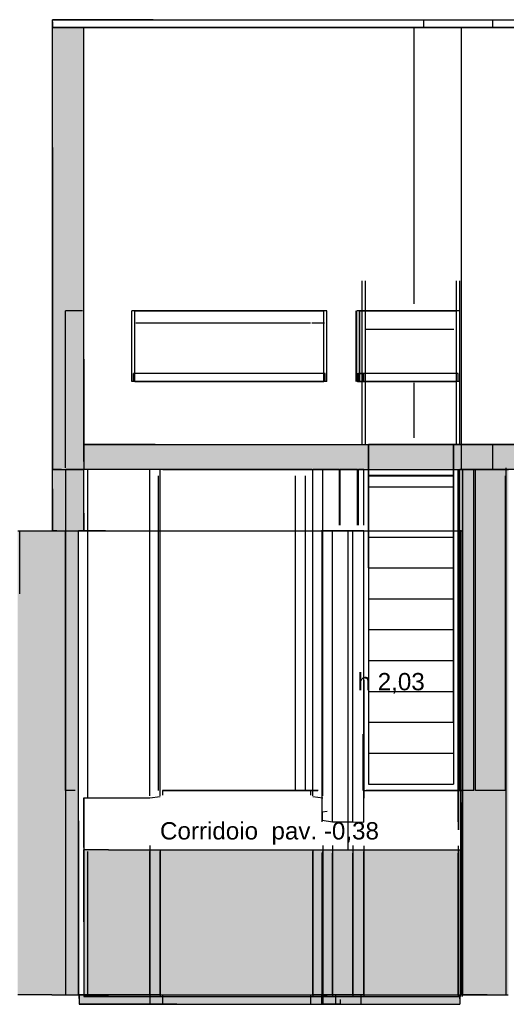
# Model space of a CAD drawing. Header units: millimetres. Extents: x -8297 to 34045, y -61360 to 6071.
# Tile 66 of 68: x 14592 to 17686, y -11360 to -5100. Entities that reach past the tile are written whole.
import ezdxf
from ezdxf.enums import TextEntityAlignment as Align

# ---------------------------------------------------------------- set-up
doc = ezdxf.new("R2010")
doc.units = ezdxf.units.MM
for name, color, linetype in [('S-QUOTE', 40, 'Continuous'), ('S-TAGLIO-MURO', 7, 'Continuous'), ('S-TAGLIO-PAV', 33, 'Continuous'), ('S-TAGLIO-SOFF', 8, 'Continuous'), ('S-TESTI', 7, 'Continuous'), ('S-VISTA', 8, 'Continuous')]:
    doc.layers.add(name, color=color, linetype=linetype)
doc.styles.add('VISIO', font='arial.ttf')

msp = doc.modelspace()

# ---------------------------------------------------------------- hatches: boundary and pattern name
at = {"layer": 'S-TAGLIO-MURO'}
for points in [[(14856, -7960), (14828, -7960), (14826, -7960), (14800, -7960), (14800, -5914), (14800, -5150), (14856, -5150), (15000, -5150), (15000, -7258), (15000, -7960), (14866, -7960), (14856, -7960)], [(14828, -8350), (14800, -8350), (14800, -8084), (14800, -7960), (14826, -7960), (14828, -7960), (14856, -7960), (14866, -7960), (15000, -7960), (15000, -8238), (15000, -8350), (14964, -8350), (14928, -8350), (14866, -8350), (14864, -8350), (14828, -8350)], [(17564, -11300), (17408, -11300), (17408, -9506), (17408, -7960), (17496, -7960), (17510, -7960), (17560, -7960), (17584, -7960), (17606, -7960), (17618, -7960), (17698, -7960), (17698, -8880), (17698, -11300), (17628, -11300), (17610, -11300), (17564, -11300)], [(14796, -11300), (14580, -11300), (14580, -9766), (14580, -8350), (14796, -8350), (14800, -8350), (14828, -8350), (14864, -8350), (14866, -8350), (14928, -8350), (14964, -8350), (14964, -10194), (14964, -11300), (14928, -11300), (14864, -11300), (14796, -11300)], [(17404, -11300), (17398, -11300), (17396, -11300), (17396, -10076), (17396, -8350), (17398, -8350), (17404, -8350), (17404, -9650), (17404, -11300)]]:
    msp.add_hatch(color=7, dxfattribs=at).paths.add_polyline_path(points)
at = {"layer": 'S-TAGLIO-PAV'}
for points in [[(22850, -7960), (20014, -7960), (19878, -7960), (19160, -7960), (18798, -7960), (17408, -7960), (16990, -7960), (16234, -7960), (16000, -7960), (15974, -7960), (15000, -7960), (15000, -7840), (15000, -7800), (15452, -7800), (15974, -7800), (16000, -7800), (16234, -7800), (16602, -7800), (17350, -7800), (17766, -7800), (19160, -7800), (22850, -7800), (22850, -7874), (22850, -7960)], [(15138, -11300), (15000, -11300), (15000, -10836), (15000, -10378), (15158, -10378), (15570, -10378), (15610, -10378), (15646, -10378), (15688, -10378), (15778, -10378), (15832, -10378), (15900, -10378), (15942, -10378), (16324, -10376), (16334, -10378), (16384, -10378), (17396, -10378), (17396, -11016), (17396, -11310), (17390, -11310), (17390, -11300), (16308, -11300), (15910, -11300), (15826, -11300), (15752, -11300), (15668, -11300), (15590, -11300), (15138, -11300)], [(14970, -11300), (15000, -11300), (15000, -11310), (15158, -11310), (15610, -11310), (15646, -11310), (15688, -11310), (15778, -11310), (15832, -11310), (15942, -11310), (16324, -11310), (16334, -11310), (16384, -11310), (17390, -11310), (17390, -11326), (17390, -11360), (16308, -11360), (15826, -11360), (15752, -11360), (15668, -11360), (15590, -11360), (14970, -11360), (14970, -11322), (14970, -11300)], [(15000, -11300), (15138, -11300), (15590, -11300), (15668, -11300), (15752, -11300), (15826, -11300), (15910, -11300), (16308, -11300), (17390, -11300), (17390, -11310), (16384, -11310), (16334, -11310), (16324, -11310), (15942, -11310), (15832, -11310), (15778, -11310), (15688, -11310), (15646, -11310), (15610, -11310), (15158, -11310), (15000, -11310), (15000, -11300)]]:
    msp.add_hatch(color=33, dxfattribs=at).paths.add_polyline_path(points)

# ---------------------------------------------------------------- linework, layer by layer
at = {"layer": 'S-QUOTE'}
msp.add_line((16680, -10377), (16680, -8350), dxfattribs=at)
at = {"layer": 'S-TAGLIO-MURO'}
for p, q in [((14800, -5150), (14856.8, -5150)), ((14800, -5913.4), (14800, -5150)), ((14856.8, -5150), (15000, -5150)), ((15000, -7257.7), (15000, -5150)), ((14800, -5913.4), (14800, -7960)), ((15000, -7257.7), (15000, -7960)), ((14856.8, -7960), (14800, -7960)), ((14826.9, -7960), (14800, -7960)), ((14800, -8083.4), (14800, -7960)), ((14826.9, -7960), (14827.7, -7960)), ((14827.7, -7960), (14865.1, -7960)), ((14856.8, -7960), (15000, -7960)), ((14865.1, -7960), (15000, -7960)), ((15000, -8237.5), (15000, -7960)), ((17407.9, -9506), (17407.9, -7960)), ((17496.8, -7960), (17407.9, -7960)), ((17496.8, -7960), (17509.9, -7960)), ((17509.9, -7960), (17559.8, -7960)), ((17559.8, -7960), (17583.7, -7960)), ((17583.7, -7960), (17606, -7960)), ((17606, -7960), (17618.1, -7960)), ((17698.7, -7960), (17618.1, -7960)), ((14800, -8083.4), (14800, -8350)), ((15000, -8237.5), (15000, -8350)), ((14579.8, -8350), (14796.6, -8350)), ((14796.6, -8350), (14863.6, -8350)), ((14827.7, -8350), (14800, -8350)), ((14827.7, -8350), (14865.1, -8350)), ((14863.6, -8350), (14928.8, -8350)), ((14865.1, -8350), (15000, -8350)), ((14928.8, -8350), (14965, -8350)), ((14965, -10193), (14965, -8350)), ((17398.7, -8350), (17395, -8350)), ((17395, -10077), (17395, -8350)), ((17398.7, -8350), (17405, -8350)), ((17405, -9649.4), (17405, -8350)), ((17407.9, -9506), (17407.8, -11300)), ((17405, -9649.4), (17405, -11300)), ((17395, -10077), (17395, -11300)), ((14965, -10193), (14965, -11300)), ((14796.6, -11300), (14579.8, -11300)), ((14796.6, -11300), (14863.6, -11300)), ((14863.6, -11300), (14928.8, -11300)), ((14928.8, -11300), (14965, -11300)), ((17398.7, -11300), (17395, -11300)), ((17405, -11300), (17398.7, -11300)), ((17563.6, -11300), (17407.8, -11300)), ((17563.6, -11300), (17609.1, -11300)), ((17609.1, -11300), (17628.5, -11300)), ((17628.5, -11300), (17698.6, -11300))]:
    msp.add_line(p, q, dxfattribs=at)
at = {"layer": 'S-TAGLIO-PAV'}
for p, q in [((15452.3, -7800), (15000, -7800)), ((15000, -7840), (15000, -7800)), ((15452.3, -7800), (15974.3, -7800)), ((15974.3, -7800), (15999.9, -7800)), ((15999.9, -7800), (16233.7, -7800)), ((16233.7, -7800), (16601.7, -7800)), ((16601.7, -7800), (17350, -7800)), ((17767, -7800), (17350, -7800)), ((15000, -7840), (15000, -7960)), ((15974.3, -7960), (15000, -7960)), ((15974.3, -7960), (15999.9, -7960)), ((15999.9, -7960), (16233.7, -7960)), ((16233.7, -7960), (16990.1, -7960)), ((16990.1, -7960), (17407.1, -7960)), ((18797.8, -7960), (17407.1, -7960)), ((15157.5, -10377.4), (15000, -10377.1)), ((15000, -10836.6), (15000, -10377.1)), ((15157.5, -10377.4), (15569.8, -10377.4)), ((15569.8, -10377.4), (15610, -10377.2)), ((15610, -10377.2), (15645.4, -10377.2)), ((15645.4, -10377.2), (15687.4, -10377.2)), ((15687.4, -10377.2), (15777.4, -10377.4)), ((15777.4, -10377.4), (15831, -10377.2)), ((15831, -10377.2), (15899.4, -10377.2)), ((15899.4, -10377.2), (15941.6, -10377.2)), ((15941.6, -10377.2), (16323.9, -10377)), ((16323.9, -10377), (16333.9, -10377.3)), ((16333.9, -10377.3), (16384.3, -10377)), ((16384.3, -10377), (17395, -10377.1)), ((17395, -11015.2), (17395, -10377.1)), ((15000, -10836.6), (15000, -11310)), ((17395, -11015.2), (17395, -11310)), ((15137.9, -11300), (14970, -11300)), ((14970, -11322.4), (14970, -11300)), ((14970, -11322.4), (14970, -11360)), ((15157.5, -11310), (15000, -11310)), ((15137.9, -11300), (15590.1, -11300)), ((15157.5, -11310), (15610, -11310)), ((15590.1, -11300), (15667.9, -11300)), ((15610, -11310), (15645.4, -11310)), ((15645.4, -11310), (15687.4, -11310)), ((15667.9, -11300), (15751.3, -11300)), ((15687.4, -11310), (15777.4, -11310)), ((15751.3, -11300), (15825.7, -11300)), ((15777.4, -11310), (15831, -11310)), ((15825.7, -11300), (15909.7, -11300)), ((15831, -11310), (15941.6, -11310)), ((15909.7, -11300), (16307.5, -11300)), ((15941.6, -11310), (16323.9, -11310)), ((16307.5, -11300), (17390, -11300)), ((16323.9, -11310), (16333.9, -11310)), ((16333.9, -11310), (16384.3, -11310)), ((16384.3, -11310), (17395, -11310)), ((17390, -11325.2), (17390, -11300)), ((17390, -11325.2), (17390, -11360)), ((15590.1, -11360), (14970, -11360)), ((15590.1, -11360), (15667.9, -11360)), ((15667.9, -11360), (15751.3, -11360)), ((15751.3, -11360), (15825.7, -11360)), ((15825.7, -11360), (16307.5, -11360)), ((16307.5, -11360), (17390, -11360))]:
    msp.add_line(p, q, dxfattribs=at)
at = {"layer": 'S-TAGLIO-SOFF'}
for p, q in [((15441.4, -5100), (14800, -5100)), ((14800, -5113.6), (14800, -5100)), ((14800, -5113.6), (14800, -5150)), ((15441.4, -5100), (15612.4, -5100)), ((15612.4, -5100), (15708.8, -5100)), ((15708.8, -5100), (17429.1, -5100)), ((17429.1, -5100), (19200.9, -5100)), ((15612.4, -5150), (14800, -5150)), ((15612.4, -5150), (15708.8, -5150)), ((15708.8, -5150), (19200.9, -5150)), ((15137.9, -8350), (14970, -8350)), ((15137.9, -8350), (15590.1, -8350)), ((15590.1, -8350), (15667.9, -8350)), ((15667.9, -8350), (15751.3, -8350)), ((15751.3, -8350), (15825.7, -8350)), ((15825.7, -8350), (15909.7, -8350)), ((15909.7, -8350), (16307.5, -8350)), ((16307.5, -8350), (17390, -8350))]:
    msp.add_line(p, q, dxfattribs=at)
at = {"layer": 'S-VISTA'}
for p, q in [((14800, -5100), (17161, -5100)), ((14800, -5150), (14800, -5100)), ((17161, -5100), (17600, -5100)), ((17161, -5150), (17161, -5100)), ((17600, -5100), (22900, -5100)), ((17600, -5150), (17600, -5100)), ((17600, -5150), (17600, -5100)), ((14800, -5150), (17161, -5150)), ((14800, -5150), (17161, -5150)), ((14800, -7960), (14800, -5150)), ((17100, -5150), (15000, -5150)), ((15000, -7909.8), (15000, -5150)), ((17400, -5150), (17100, -5150)), ((17100, -6906.2), (17100, -5150)), ((17161, -5150), (17600, -5150)), ((17161, -5150), (17600, -5150)), ((22850, -5150), (17400, -5150)), ((17400, -6755.7), (17400, -5150)), ((17400, -7960), (17400, -5150)), ((17600, -5150), (22900, -5150)), ((17600, -5150), (23050, -5150)), ((17693, -5150), (17600, -5150)), ((17600, -5150), (18360, -5150)), ((16770, -6800), (16770, -6760)), ((16770, -6800), (16770, -6760)), ((16790, -6800), (16790, -6760)), ((16790, -6800), (16790, -6760)), ((17370, -6800), (17370, -6760)), ((17370, -6800), (17370, -6760)), ((17390, -6800), (17390, -6760)), ((17390, -6800), (17390, -6760)), ((16770, -7800), (16770, -6800)), ((16770, -7800), (16770, -6800)), ((16770, -7800), (16770, -6800)), ((16770, -7800), (16770, -6800)), ((16770, -7800), (16770, -6800)), ((16770, -7800), (16770, -6800)), ((16770, -7800), (16770, -6800)), ((16770, -7800), (16770, -6800)), ((16790, -6950), (16790, -6800)), ((16790, -6950), (16790, -6800)), ((16790, -7800), (16790, -6800)), ((16790, -7800), (16790, -6800)), ((16790, -7800), (16790, -6800)), ((16790, -7800), (16790, -6800)), ((16790, -7800), (16790, -6800)), ((16790, -7800), (16790, -6800)), ((17370, -7800), (17370, -6800)), ((17370, -7800), (17370, -6800)), ((17370, -7800), (17370, -6800)), ((17370, -7800), (17370, -6800)), ((17390, -7800), (17390, -6800)), ((17390, -7800), (17390, -6800)), ((17390, -7800), (17390, -6800)), ((17390, -7800), (17390, -6800)), ((14991.8, -6950), (14884, -6950)), ((14884, -7950), (14884, -6950)), ((16545, -6950), (15305, -6950)), ((15305, -7400), (15305, -6950)), ((15305, -7400), (15305, -6950)), ((15325, -6950), (16525, -6950)), ((15325, -7400), (15325, -6950)), ((16525, -7400), (16525, -6950)), ((16545, -7400), (16545, -6950)), ((16732, -7400), (16732, -6950)), ((16770, -6950), (16736, -6950)), ((16736, -7400), (16736, -6950)), ((16752, -7400), (16752, -6950)), ((16754, -6950), (16790, -6950)), ((16754, -7400), (16754, -6950)), ((17390, -6950), (16770, -6950)), ((16770, -7400), (16770, -6950)), ((16770, -7400), (16770, -6950)), ((16790, -6950), (17370, -6950)), ((16790, -7400), (16790, -6950)), ((16790, -7400), (16790, -6950)), ((17370, -7400), (17370, -6950)), ((17370, -7400), (17370, -6950)), ((17390, -7400), (17390, -6950)), ((17390, -7400), (17390, -6950)), ((15420, -7030), (15330, -7030)), ((15500, -7030), (15420, -7030)), ((16440, -7030), (15500, -7030)), ((16530, -7030), (16450, -7030)), ((17352.1, -7070), (16795, -7070)), ((16535, -7350), (15315, -7350)), ((15315, -7400), (15315, -7350)), ((16535, -7400), (16535, -7350)), ((16740, -7350), (16775, -7350)), ((16740, -7400), (16740, -7350)), ((16780, -7350), (16745, -7350)), ((16745, -7400), (16745, -7350)), ((16775, -7400), (16775, -7350)), ((17380, -7350), (16780, -7350)), ((16780, -7400), (16780, -7350)), ((16780, -7400), (16780, -7350)), ((17380, -7400), (17380, -7350)), ((17380, -7400), (17380, -7350)), ((16545, -7400), (15305, -7400)), ((16535, -7400), (15315, -7400)), ((15325, -7400), (16525, -7400)), ((16770, -7400), (16736, -7400)), ((16740, -7400), (16775, -7400)), ((16780, -7400), (16745, -7400)), ((16754, -7400), (16790, -7400)), ((17390, -7400), (16770, -7400)), ((17380, -7400), (16780, -7400)), ((16790, -7800), (16790, -7400)), ((16790, -7800), (16790, -7400)), ((16790, -7400), (17370, -7400)), ((17100, -7759.3), (17100, -7408)), ((15000, -7800), (16810, -7800)), ((15000, -7906.7), (15000, -7800)), ((16810, -7800), (17350, -7800)), ((16810, -7960), (16810, -7800)), ((16810, -7960), (16810, -7800)), ((16810, -7960), (16810, -7800)), ((16810, -7906.7), (16810, -7800)), ((16810, -7800), (16810, -7996)), ((16810, -7800), (17350, -7800)), ((16810, -7800), (17350, -7800)), ((17350, -7800), (16810, -7800)), ((16810, -8000), (16810, -7800)), ((16810, -8000), (16810, -7800)), ((17350, -7800), (17600, -7800)), ((17350, -7960), (17350, -7800)), ((17350, -7960), (17350, -7800)), ((17350, -7800), (17350, -7996)), ((17350, -8000), (17350, -7800)), ((17350, -8000), (17350, -7800)), ((17600, -7800), (22850, -7800)), ((17600, -7960), (17600, -7800)), ((17600, -7960), (17600, -7800)), ((17685, -11300), (17685, -7950)), ((14800, -7960), (14900.5, -7960)), ((14800, -7960), (14885, -7960)), ((14800, -8350), (14800, -7960)), ((15002.5, -7960), (14885, -7960)), ((14885, -10000), (14885, -7960)), ((14885, -7960), (15000, -7960)), ((14885, -8350), (14885, -7960)), ((14885, -8350), (14885, -7960)), ((15000, -8350), (15000, -7960)), ((15025, -10034.8), (15025, -7960)), ((15025, -8314.2), (15025, -7960)), ((15420, -7960), (15025, -7960)), ((15420, -10034.8), (15420, -7960)), ((15485, -7960), (15420, -7960)), ((15475, -10000), (15475, -8000)), ((15475, -10000), (15475, -8000)), ((15485, -10034.8), (15485, -7960)), ((15485, -9984.2), (15485, -7960)), ((16450, -7960), (15500, -7960)), ((15502.8, -7960), (16458.1, -7960)), ((15503.3, -7960), (16457.7, -7960)), ((16345, -10000), (16345, -8000)), ((16345, -10000), (16345, -8000)), ((16410, -10000), (16410, -8000)), ((16455, -10034.8), (16455, -7960)), ((16455, -9984.2), (16455, -7960)), ((16520, -7960), (16455, -7960)), ((16455, -7960), (16495, -7960)), ((16520, -10034.8), (16520, -7960)), ((16625, -7960), (16520, -7960)), ((16625, -8314.2), (16625, -7960)), ((16630, -8314.2), (16630, -7960)), ((16740, -7960), (16630, -7960)), ((16740, -8314.2), (16740, -7960)), ((16745, -8314.2), (16745, -7960)), ((16780, -7960), (16745, -7960)), ((16780, -8314.2), (16780, -7960)), ((16810, -7960), (17350, -7960)), ((16810, -8192), (16810, -7996)), ((16810, -7996), (17350, -7996)), ((16810, -7996), (16810, -8069)), ((16810, -8000), (17350, -8000)), ((17350, -8000), (16810, -8000)), ((17350, -7960), (17600, -7960)), ((17350, -8192), (17350, -7996)), ((17350, -7996), (17350, -8069)), ((17380, -7960), (17380, -10000)), ((17380, -10000), (17380, -7960)), ((17390, -10000), (17390, -7960)), ((17480, -7960), (17390, -7960)), ((17700, -7960), (17400, -7960)), ((17410, -11300), (17410, -7960)), ((17410, -7960), (17600, -7960)), ((17480, -10000), (17480, -7960)), ((17490, -10000), (17490, -7960)), ((17600, -7960), (17490, -7960)), ((17600, -7960), (17693, -7960)), ((17600, -7960), (17650, -7960)), ((17600, -7960), (17700, -7960)), ((17680, -10000), (17680, -8000)), ((16810, -8069), (16810, -9960)), ((16810, -8069), (17350, -8069)), ((17350, -8069), (17350, -9960)), ((16810, -8389), (16810, -8192)), ((17350, -8389), (17350, -8192)), ((14593, -8750), (14593, -8350)), ((14800, -8350), (14885, -8350)), ((14884, -10000), (14884, -8350)), ((14884, -10000), (14884, -8368)), ((14885, -8350), (15025, -8350)), ((14885, -11300), (14885, -8350)), ((14885, -8350), (15000, -8350)), ((15025, -8350), (14965, -8350)), ((14965, -11300), (14965, -8350)), ((14970, -8350), (15420, -8350)), ((15025, -10050), (15025, -8350)), ((15420, -8350), (15500, -8350)), ((15500, -8350), (16440, -8350)), ((16440, -8350), (16520, -8350)), ((16630, -8350), (16510, -8350)), ((16510, -8350), (16600, -8350)), ((16580, -8350), (16515, -8350)), ((16515, -8350), (16580, -8350)), ((16515, -10200), (16515, -8350)), ((16515, -10150), (16515, -8350)), ((16520, -8350), (16630, -8350)), ((16710, -8350), (16580, -8350)), ((16580, -8350), (16625, -8350)), ((16580, -10200), (16580, -8350)), ((16600, -8350), (16760, -8350)), ((16625, -8350), (16740, -8350)), ((16710, -10200), (16710, -8350)), ((16780, -8350), (16710, -8350)), ((16745, -8350), (16780, -8350)), ((16760, -8350), (16812.5, -8350)), ((16780, -10200), (16780, -8350)), ((17380, -10200), (17380, -8350)), ((17380, -8350), (17380, -10250)), ((17395, -10250), (17395, -8350)), ((17405, -11300), (17405, -8350)), ((16810, -8585), (16810, -8389)), ((16810, -8389), (17350, -8389)), ((17350, -8585), (17350, -8389)), ((16810, -8585), (17350, -8585)), ((17350, -8782), (17350, -8585)), ((16810, -8782), (17350, -8782)), ((17350, -8978), (17350, -8782)), ((16810, -8978), (17350, -8978)), ((17350, -9174), (17350, -8978)), ((16810, -9174), (17350, -9174)), ((17350, -9371), (17350, -9174)), ((16780, -10034.8), (16780, -9275.8)), ((16780, -9300), (16780, -10050)), ((16810, -9371), (17350, -9371)), ((17350, -9567), (17350, -9371)), ((16810, -9567), (17350, -9567)), ((16780, -9630), (16780, -9984.2)), ((16775, -10000), (16775, -9643)), ((16810, -9764), (17350, -9764)), ((14943.8, -10000), (14885, -10000)), ((15500, -9998), (15753, -9998)), ((15500, -10000), (16340, -10000)), ((16440, -10000), (15500, -10000)), ((15500, -10000), (15500, -10030)), ((16340, -10000), (15500, -10000)), ((15500, -10000), (15753, -10000)), ((15516.3, -10000), (16486.9, -10000)), ((15756, -9998), (16340, -9998)), ((15756, -10000), (16340, -10000)), ((16340, -10000), (16420, -10000)), ((16410, -10000), (16345, -10000)), ((16472.5, -10000), (16410, -10000)), ((16420, -10000), (16475, -10000)), ((16440, -10000), (16440, -10030)), ((16490, -10000), (16450, -10000)), ((16780, -10201), (16780, -10000)), ((16780, -10000), (17405, -10000)), ((17402.7, -10000), (16795, -10000)), ((16810, -9960), (17350, -9960)), ((16810, -9960), (17350, -9960)), ((17380, -10000), (17380, -10219)), ((17480, -10000), (17390, -10000)), ((17680, -10000), (17490, -10000)), ((15000, -10363.8), (15000, -10047)), ((15000, -10047), (15420, -10048)), ((15000, -10047), (15000, -11310)), ((15420, -10048), (15485, -10038)), ((16455, -10038), (16520, -10048)), ((16547.5, -10134.5), (16515, -10139)), ((16515, -10139), (16515, -10190)), ((16515, -10190), (16580, -10199)), ((16580, -10199), (16710, -10199)), ((16710, -10199), (16780, -10201)), ((17395, -10220), (17395, -10328.3)), ((15025, -11300), (15025, -10389.1)), ((15420, -10350.9), (15420, -11310)), ((15420, -11300), (15420, -10389.1)), ((15485, -10384.1), (15485, -11258.6)), ((15485, -11300), (15485, -10389.1)), ((15485, -11300), (15485, -10389.1)), ((16455, -10384.1), (16455, -11258.6)), ((16455, -11300), (16455, -10389.1)), ((16455, -11300), (16455, -10389.1)), ((16520, -10350.9), (16520, -11310)), ((16520, -11300), (16520, -10389.1)), ((16580, -10350.5), (16580, -11310)), ((16710, -10350.5), (16710, -11310)), ((16780, -10352.2), (16780, -11310)), ((16780, -10352.7), (16780, -11259.6)), ((16780, -11300), (16780, -10389.1)), ((16780, -10389.1), (16780, -11300)), ((17380, -10352.7), (17380, -11259.6)), ((17380, -10374.9), (17380, -11310)), ((17395, -10375.7), (17395, -11310)), ((17405, -10352.7), (17405, -11310)), ((15025, -11300), (15025, -10400)), ((15485, -10394.2), (15485, -11310)), ((16455, -10394.2), (16455, -11310)), ((16515, -10393.6), (16515, -11310)), ((16515, -10393.6), (16515, -11310)), ((16515, -11300), (16515, -10400)), ((16515, -11300), (16515, -10400)), ((16580, -11300), (16580, -10400)), ((16710, -11300), (16710, -10400)), ((16780, -11300), (16780, -10400)), ((16780, -10400), (16780, -11300)), ((17380, -11300), (17380, -10400)), ((17380, -10400), (17380, -11300)), ((17395, -11300), (17395, -10400)), ((14885, -11300), (14955, -11300)), ((15025, -11300), (14965, -11300)), ((14970, -11300), (15420, -11300)), ((14970, -11300), (14970, -11360)), ((15000, -11310), (15420, -11310)), ((15420, -11300), (15025, -11300)), ((15485, -11300), (15420, -11300)), ((15420, -11300), (15500, -11300)), ((15420, -11300), (15420, -11360)), ((15420, -11310), (15485, -11310)), ((15500, -11300), (16440, -11300)), ((15500, -11300), (15500, -11360)), ((16440, -11300), (16520, -11300)), ((16440, -11300), (16440, -11360)), ((16455, -11300), (16495, -11300)), ((16520, -11300), (16455, -11300)), ((16455, -11310), (16520, -11310)), ((16510, -11300), (16600, -11300)), ((16510, -11300), (16510, -11360)), ((16510, -11300), (16510, -11360)), ((16515, -11300), (16547.5, -11300)), ((16580, -11300), (16515, -11300)), ((16547.5, -11310), (16515, -11310)), ((16515, -11310), (16580, -11310)), ((16520, -11300), (16520, -11360)), ((16710, -11300), (16580, -11300)), ((16580, -11310), (16710, -11310)), ((16600, -11300), (16760, -11300)), ((16600, -11300), (16600, -11360)), ((16630, -11330), (16630, -11360)), ((16630, -11330), (16630, -11360)), ((16780, -11300), (16710, -11300)), ((16710, -11310), (16780, -11310)), ((16760, -11300), (17390, -11300)), ((16760, -11300), (16760, -11360)), ((17390, -11300), (17390, -11360)), ((17410, -11300), (17685, -11300)), ((14970, -11360), (15420, -11360)), ((15420, -11360), (15500, -11360)), ((15500, -11360), (16440, -11360)), ((16440, -11360), (16520, -11360)), ((16510, -11360), (16600, -11360)), ((16630, -11360), (16510, -11360)), ((16520, -11360), (16630, -11360)), ((16600, -11360), (16760, -11360)), ((16760, -11360), (17390, -11360))]:
    msp.add_line(p, q, dxfattribs=at)

# ---------------------------------------------------------------- texts
at = {"layer": 'S-QUOTE', "style": 'VISIO'}
msp.add_text('h 2,03', height=110, dxfattribs=at).set_placement((16740, -9363.5))
at = {"layer": 'S-TESTI', "style": 'VISIO'}
msp.add_text('Corridoio  pav. -0,38', height=110, dxfattribs=at).set_placement((16180, -10257), align=Align.MIDDLE_CENTER)

doc.saveas('drawing.dxf')
